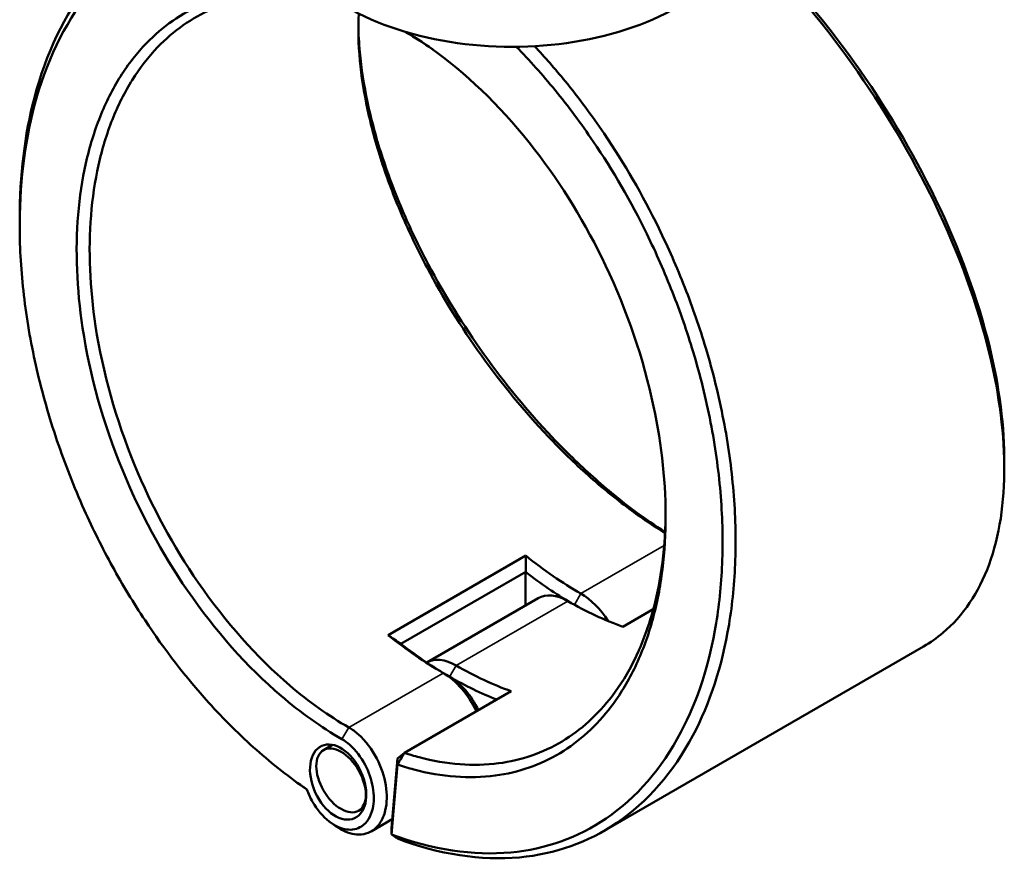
# Model space of a CAD drawing. Header units: millimetres. Extents: x 0 to 904, y 0 to 959.
# Tile 8 of 10: x 621 to 836, y 633 to 816. Entities that reach past the tile are written whole.
import ezdxf

# ---------------------------------------------------------------- set-up
doc = ezdxf.new("R2010")
doc.units = ezdxf.units.MM
doc.layers.add('Visible (ANSI)', color=7, linetype='Continuous', lineweight=50)
doc.layers.add('Visible Narrow (ANSI)', color=7, linetype='Continuous', lineweight=35)

msp = doc.modelspace()

# ---------------------------------------------------------------- linework, layer by layer
at = {"layer": 'Visible (ANSI)'}
for p, q in [((705.033, 813.625), (704.755, 813.819)), ((704.755, 813.819), (705.033, 813.625)), ((731.083, 699.388), (701.031, 682.038)), ((703.816, 680.111), (731.08, 695.851)), ((731.06, 688.512), (731.06, 695.816)), ((733.813, 690.101), (709.467, 676.045)), ((752.32, 683.861), (758.952, 687.69)), ((817.961, 679.547), (748.219, 639.282)), ((704.604, 656.312), (727.925, 669.776)), ((688.9, 658.051), (686.93, 656.913)), ((703.052, 655.093), (704.604, 656.312)), ((703.052, 655.093), (701.791, 639.868)), ((701.806, 638.497), (703.07, 653.749)), ((703.07, 653.749), (703.052, 655.093)), ((695.782, 644.357), (694.58, 643.663)), ((701.951, 641.799), (697.361, 639.149)), ((701.791, 639.868), (701.806, 638.497))]:
    msp.add_line(p, q, dxfattribs=at)
for centre, major_axis, start_param, end_param in [((728.09, 840.001), (51, 0), 3.0796893, 6.3450887), ((743.116, 763.353), (-44.25, 76.643), 2.1627082, 2.3561945), ((741.702, 762.536), (45.25, -78.375), 5.3307126, 5.4866755), ((740.288, 678.886), (-6.475, 11.215), 5.4977871, 6.2831853), ((743.116, 680.519), (-6.475, 11.215), 4.7886077, 5.4977872), ((740.288, 761.72), (44.25, -76.643), 5.4977872, 5.6912735), ((713.064, 746.002), (44.25, -76.643), 5.3043008, 5.4977872), ((714.478, 746.818), (-45.25, 78.375), 2.18912, 2.3561945), ((715.892, 664.801), (-6.475, 11.215), 5.4977871, 6.2754254), ((715.892, 747.635), (-44.25, 76.643), 2.3561945, 2.5496809), ((713.064, 663.168), (6.475, -11.215), 1.4385191, 2.3561945), ((714.478, 663.985), (-5.475, 9.483), 4.5557678, 5.4977872), ((714.478, 746.818), (45.25, -78.375), 5.4977872, 5.6591646)]:
    msp.add_ellipse(centre, major_axis=major_axis, ratio=0.5773503, start_param=start_param, end_param=end_param, dxfattribs=at)
for centre, major_axis, ratio in [((690.119, 649.921), (3.592, -7.896), 0.6318214), ((690.755, 650.288), (3.825, -6.625), 0.5773503)]:
    msp.add_ellipse(centre, major_axis=major_axis, ratio=ratio, dxfattribs=at)
for points, knots in [([(677.206, 841.984), (668.821, 842.736), (660.842, 841.536), (646.819, 835.426), (640.72, 830.649), (630.393, 817.607), (626.33, 809.122), (621.657, 791.318), (620.577, 782.39), (620.577, 772.975)], [0.3786309, 0.3786309, 0.3786309, 0.3786309, 0.712874, 0.712874, 1.036181, 1.036181, 1.3820516, 1.3820516, 1.669276, 1.669276, 1.669276, 1.669276]), ([(683.286, 648.313), (679.548, 650.873), (675.863, 653.76), (668.676, 660.124), (665.175, 663.601), (656.865, 672.806), (652.208, 678.831), (645.433, 689.05), (643.059, 692.977), (638.621, 701.049), (636.557, 705.194), (632.437, 714.38), (630.448, 719.45), (626.991, 729.684), (625.522, 734.848), (623.139, 745.152), (622.225, 750.293), (620.971, 760.434), (620.631, 765.434), (620.583, 770.308), (620.486, 780.056), (621.56, 789.293), (626.28, 807.14), (630.282, 815.452), (640.436, 828.218), (646.426, 832.888), (660.437, 838.961), (668.57, 840.1), (677.11, 839.188)], [-3.057758, -3.057758, -3.057758, -3.057758, -2.9091478, -2.9091478, -2.7605376, -2.7605376, -2.5427232, -2.5427232, -2.4145971, -2.4145971, -2.286471, -2.286471, -2.1357345, -2.1357345, -1.9849979, -1.9849979, -1.8342613, -1.8342613, -1.6835247, -1.6835247, -1.6835247, -1.3820516, -1.3820516, -1.036181, -1.036181, -0.712874, -0.712874, -0.3667941, -0.3667941, -0.3667941, -0.3667941]), ([(778.311, 834.874), (786.371, 827.086), (794.07, 818.21), (808.015, 799.086), (814.248, 788.833), (824.889, 767.364), (829.136, 756.136), (834.279, 736.109), (835.536, 727.185), (835.601, 719.065), (835.633, 715.005), (835.369, 711.145), (834.254, 703.911), (833.403, 700.538), (831.135, 694.354), (829.717, 691.544), (826.348, 686.549), (824.396, 684.365), (820.874, 681.404), (819.459, 680.412), (817.961, 679.547)], [-2.7717693, -2.7717693, -2.7717693, -2.7717693, -2.4512661, -2.4512661, -2.1279702, -2.1279702, -1.7821273, -1.7821273, -1.4806404, -1.4806404, -1.4806404, -1.329897, -1.329897, -1.1791536, -1.1791536, -1.0284101, -1.0284101, -0.8776667, -0.8776667, -0.7866887, -0.7866887, -0.7866887, -0.7866887]), ([(835.603, 720.185), (835.603, 720.45), (835.602, 720.717), (835.599, 720.984), (835.522, 728.968), (834.273, 737.738), (829.197, 757.406), (825.014, 768.426), (814.553, 789.483), (808.432, 799.534), (794.508, 818.602), (786.666, 827.578), (778.462, 835.396)], [1.4705573, 1.4705573, 1.4705573, 1.4705573, 1.4806404, 1.4806404, 1.4806404, 1.7821273, 1.7821273, 2.1279702, 2.1279702, 2.4512661, 2.4512661, 2.7830047, 2.7830047, 2.7830047, 2.7830047]), ([(689.503, 820.748), (684.669, 822.182), (679.904, 822.893), (672.686, 822.842), (670.108, 822.577), (665.121, 821.558), (662.714, 820.804), (655.912, 817.874), (651.82, 815.023), (646.178, 809.195), (644.274, 806.753), (640.883, 801.362), (639.395, 798.411), (636.868, 792.067), (635.83, 788.674), (634.225, 781.522), (633.659, 777.763), (633.336, 773.864), (632.69, 766.066), (633.02, 757.705), (635.87, 738.853), (638.829, 728.279), (646.812, 708.83), (651.634, 699.89), (663.285, 682.935), (670.257, 675.088), (681.965, 665.08), (686.408, 661.912), (690.898, 659.32)], [-2.9194694, -2.9194694, -2.9194694, -2.9194694, -2.6923512, -2.6923512, -2.5612273, -2.5612273, -2.4301035, -2.4301035, -2.1738189, -2.1738189, -2.0230632, -2.0230632, -1.8723076, -1.8723076, -1.7215519, -1.7215519, -1.5707963, -1.5707963, -1.5707963, -1.269285, -1.269285, -0.9058855, -0.9058855, -0.5735244, -0.5735244, -0.2104854, -0.2104854, 0.0000001, 0.0000001, 0.0000001, 0.0000001]), ([(692.454, 661.843), (688.073, 664.372), (683.739, 667.461), (672.315, 677.22), (665.51, 684.87), (654.128, 701.407), (649.413, 710.129), (641.597, 729.117), (638.692, 739.447), (635.877, 757.88), (635.539, 766.061), (636.157, 773.696), (636.466, 777.514), (637.013, 781.196), (638.569, 788.204), (639.579, 791.531), (642.039, 797.752), (643.489, 800.647), (646.798, 805.939), (648.656, 808.336), (654.168, 814.061), (658.17, 816.865), (664.824, 819.75), (667.181, 820.493), (672.063, 821.5), (674.587, 821.764), (681.681, 821.823), (686.377, 821.124), (691.139, 819.706)], [-0.0000001, -0.0000001, -0.0000001, -0.0000001, 0.2104854, 0.2104854, 0.5735244, 0.5735244, 0.9058855, 0.9058855, 1.269285, 1.269285, 1.5707963, 1.5707963, 1.5707963, 1.7215519, 1.7215519, 1.8723076, 1.8723076, 2.0230632, 2.0230632, 2.1738189, 2.1738189, 2.4301035, 2.4301035, 2.5612273, 2.5612273, 2.6923512, 2.6923512, 2.9207237, 2.9207237, 2.9207237, 2.9207237]), ([(694.625, 817.782), (694.453, 814.556), (694.532, 811.146), (694.865, 807.591), (695.188, 804.138), (695.749, 800.55), (697.332, 793.182), (698.354, 789.403), (700.836, 781.741), (702.297, 777.857), (705.622, 770.074), (707.487, 766.174), (713.011, 755.741), (717.014, 749.276), (725.911, 736.83), (730.824, 730.865), (738.828, 722.431), (741.748, 719.594), (747.676, 714.3), (750.685, 711.843), (756.305, 707.674), (758.914, 705.906), (761.512, 704.31)], [-1.7260122, -1.7260122, -1.7260122, -1.7260122, -1.5707963, -1.5707963, -1.5707963, -1.4200406, -1.4200406, -1.269285, -1.269285, -1.1185293, -1.1185293, -0.9677737, -0.9677737, -0.7114891, -0.7114891, -0.4492414, -0.4492414, -0.3045614, -0.3045614, -0.1598814, -0.1598814, -0.0353984, -0.0353984, -0.0353984, -0.0353984]), ([(761.525, 704.548), (759.354, 705.933), (757.179, 707.433), (751.914, 711.341), (748.831, 713.861), (742.756, 719.291), (739.765, 722.201), (731.566, 730.85), (726.537, 736.966), (717.434, 749.723), (713.342, 756.347), (707.7, 767.031), (705.796, 771.024), (702.405, 778.99), (700.917, 782.963), (698.39, 790.799), (697.351, 794.662), (695.747, 802.192), (695.181, 805.858), (694.858, 809.384), (694.672, 811.408), (694.567, 813.386), (694.542, 815.311)], [0.0585641, 0.0585641, 0.0585641, 0.0585641, 0.1598814, 0.1598814, 0.3045614, 0.3045614, 0.4492414, 0.4492414, 0.7114891, 0.7114891, 0.9677737, 0.9677737, 1.1185293, 1.1185293, 1.269285, 1.269285, 1.4200406, 1.4200406, 1.5707963, 1.5707963, 1.5707963, 1.6573645, 1.6573645, 1.6573645, 1.6573645]), ([(703.07, 653.749), (704.265, 653.344), (705.458, 652.983), (709.715, 651.848), (712.752, 651.323), (718.697, 650.875), (721.605, 650.95), (729.518, 652.005), (734.306, 653.671), (742.829, 658.804), (746.586, 662.228), (751.637, 668.897), (753.309, 671.634), (756.217, 677.581), (757.453, 680.791), (759.462, 687.611), (760.235, 691.22), (761.299, 698.757), (761.59, 702.685), (761.638, 706.727), (761.733, 714.811), (760.847, 723.355), (756.817, 742.367), (753.243, 752.867), (744.217, 771.871), (738.956, 780.466), (726.557, 796.466), (719.293, 803.68), (709.533, 810.897), (707.332, 812.374), (705.118, 813.712)], [-2.9520828, -2.9520828, -2.9520828, -2.9520828, -2.8960876, -2.8960876, -2.7514101, -2.7514101, -2.6067326, -2.6067326, -2.3444335, -2.3444335, -2.0882165, -2.0882165, -1.9375006, -1.9375006, -1.7867847, -1.7867847, -1.6360688, -1.6360688, -1.4853529, -1.4853529, -1.4853529, -1.1839211, -1.1839211, -0.8205491, -0.8205491, -0.4882732, -0.4882732, -0.1252878, -0.1252878, -0.021248, -0.021248, -0.021248, -0.021248]), ([(703.061, 637.591), (712.233, 634.094), (721.313, 632.693), (737.49, 634.191), (744.685, 636.744), (757.67, 645.55), (763.325, 652.045), (771.315, 667.128), (773.985, 675.334), (775.485, 684.358), (776.235, 688.869), (776.694, 693.584), (777.02, 703.314), (776.886, 708.328), (776.027, 718.543), (775.303, 723.743), (773.28, 734.211), (771.981, 739.479), (769.074, 749.177), (767.542, 753.615), (764.108, 762.378), (762.207, 766.705), (756.618, 778.142), (752.61, 785.079), (745.51, 795.577), (742.665, 799.405), (737.526, 805.698), (735.288, 808.254), (732.996, 810.693)], [0.1557141, 0.1557141, 0.1557141, 0.1557141, 0.5088597, 0.5088597, 0.8329778, 0.8329778, 1.1791536, 1.1791536, 1.4806404, 1.4806404, 1.4806404, 1.6313839, 1.6313839, 1.7821273, 1.7821273, 1.9328707, 1.9328707, 2.0836142, 2.0836142, 2.2117461, 2.2117461, 2.339878, 2.339878, 2.5577023, 2.5577023, 2.6911519, 2.6911519, 2.7888475, 2.7888475, 2.7888475, 2.7888475]), ([(729.037, 810.561), (731.942, 807.593), (734.766, 804.434), (740.394, 797.549), (743.184, 793.799), (750.149, 783.513), (754.083, 776.715), (759.572, 765.504), (761.44, 761.262), (764.816, 752.669), (766.323, 748.317), (769.185, 738.803), (770.465, 733.634), (772.462, 723.359), (773.18, 718.253), (774.035, 708.222), (774.174, 703.296), (773.869, 693.736), (773.425, 689.102), (772.695, 684.666), (771.236, 675.794), (768.626, 667.721), (760.8, 652.872), (755.254, 646.472), (742.506, 637.787), (735.437, 635.265), (719.604, 633.778), (710.752, 635.121), (701.806, 638.497)], [-2.8158601, -2.8158601, -2.8158601, -2.8158601, -2.6911519, -2.6911519, -2.5577023, -2.5577023, -2.339878, -2.339878, -2.2117461, -2.2117461, -2.0836142, -2.0836142, -1.9328707, -1.9328707, -1.7821273, -1.7821273, -1.6313839, -1.6313839, -1.4806404, -1.4806404, -1.4806404, -1.1791536, -1.1791536, -0.8329778, -0.8329778, -0.5088597, -0.5088597, -0.1585481, -0.1585481, -0.1585481, -0.1585481]), ([(761.642, 708.651), (761.64, 708.447), (761.638, 708.243), (761.635, 708.039), (761.582, 704.088), (761.29, 700.251), (760.235, 692.889), (759.472, 689.364), (757.495, 682.709), (756.28, 679.577), (753.426, 673.778), (751.786, 671.11), (746.837, 664.612), (743.16, 661.28), (734.825, 656.29), (730.147, 654.673), (722.418, 653.657), (719.579, 653.587), (713.777, 654.031), (710.813, 654.546), (706.75, 655.632), (705.679, 655.954), (704.604, 656.312)], [1.477585, 1.477585, 1.477585, 1.477585, 1.4853529, 1.4853529, 1.4853529, 1.6360688, 1.6360688, 1.7867847, 1.7867847, 1.9375006, 1.9375006, 2.0882165, 2.0882165, 2.3444335, 2.3444335, 2.6067326, 2.6067326, 2.7514101, 2.7514101, 2.8960876, 2.8960876, 2.9476687, 2.9476687, 2.9476687, 2.9476687]), ([(689.704, 640.216), (691.011, 639.294), (692.375, 638.707), (695.091, 638.301), (696.427, 638.555), (698.23, 639.692), (698.835, 640.301), (699.325, 641.057), (699.814, 641.813), (700.188, 642.715), (700.811, 645.344), (700.846, 647.242), (700.201, 651.165), (699.526, 653.185), (697.509, 657.092), (696.106, 658.936), (693.874, 660.916), (693.168, 661.43), (692.454, 661.843)], [-3.2431821, -3.2431821, -3.2431821, -3.2431821, -2.8015791, -2.8015791, -2.3200674, -2.3200674, -2.0191226, -2.0191226, -2.0191226, -1.7181778, -1.7181778, -1.2366661, -1.2366661, -0.7585337, -0.7585337, -0.2304142, -0.2304142, 0, 0, 0, 0]), ([(690.898, 659.32), (691.492, 658.977), (692.08, 658.55), (693.939, 656.909), (695.113, 655.382), (696.819, 652.126), (697.401, 650.433), (697.979, 647.122), (697.97, 645.506), (697.472, 643.251), (697.166, 642.472), (696.758, 641.817), (696.35, 641.161), (695.842, 640.63), (694.317, 639.63), (693.178, 639.397), (690.726, 639.748), (689.412, 640.35), (686.805, 642.372), (685.532, 643.874), (684.049, 646.461), (683.625, 647.377), (683.286, 648.313)], [0, 0, 0, 0, 0.2304142, 0.2304142, 0.7585337, 0.7585337, 1.2366661, 1.2366661, 1.7181778, 1.7181778, 2.0191226, 2.0191226, 2.0191226, 2.3200674, 2.3200674, 2.8015791, 2.8015791, 3.2936987, 3.2936987, 3.8407027, 3.8407027, 4.113669, 4.113669, 4.113669, 4.113669]), ([(703.07, 653.749), (703.325, 654.176), (703.581, 654.603), (704.093, 655.457), (704.348, 655.885), (704.604, 656.312)], [-0.29899951, -0.29899951, -0.29899951, -0.29899951, -0.14951534, -0.14951534, 0, 0, 0, 0]), ([(703.061, 637.591), (702.852, 637.742), (702.643, 637.893), (702.224, 638.195), (702.015, 638.346), (701.806, 638.497)], [-0.27027253, -0.27027253, -0.27027253, -0.27027253, -0.13514386, -0.13514386, 0, 0, 0, 0])]:
    msp.add_open_spline(points, degree=3, knots=knots, dxfattribs=at)
for points in [[(704.628, 813.857), (704.763, 813.78), (704.898, 813.703), (705.033, 813.625)], [(705.033, 813.625), (706.932, 812.528), (708.822, 811.327), (710.697, 810.026)], [(620.577, 771.535), (620.577, 772.015), (620.577, 772.495), (620.577, 772.975)], [(835.603, 720.185), (835.603, 719.593), (835.603, 719.001), (835.603, 718.408)], [(731.083, 699.388), (731.09, 698.208), (731.088, 697.029), (731.08, 695.851)], [(701.031, 682.038), (701.956, 681.388), (702.885, 680.746), (703.816, 680.111)], [(683.189, 648.369), (682.811, 648.635), (682.433, 648.902), (682.056, 649.169)], [(683.189, 648.369), (683.223, 648.344), (683.258, 648.32), (683.292, 648.295)], [(689.704, 640.216), (689.326, 640.483), (688.949, 640.75), (688.571, 641.016)]]:
    msp.add_open_spline(points, degree=3, dxfattribs=at)
for points, weights in [([(731.08, 695.851), (731.07, 695.834), (731.06, 695.816)], [1.07908823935, 1.07909219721, 1.07909612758]), ([(703.836, 680.099), (703.826, 680.105), (703.816, 680.111)], [1.07909612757, 1.07909219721, 1.07908823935])]:
    msp.add_rational_spline(points, weights, degree=2, dxfattribs=at)
at = {"layer": 'Visible Narrow (ANSI)'}
for p, q in [((761.329, 701.608), (743.116, 691.093)), ((741.71, 688.657), (743.116, 691.093)), ((715.892, 675.375), (740.288, 689.46)), ((714.478, 672.926), (715.892, 675.375)), ((713.064, 673.742), (692.454, 661.843)), ((714.478, 672.926), (713.064, 673.742)), ((690.898, 659.32), (692.454, 661.843))]:
    msp.add_line(p, q, dxfattribs=at)

doc.saveas('drawing.dxf')
